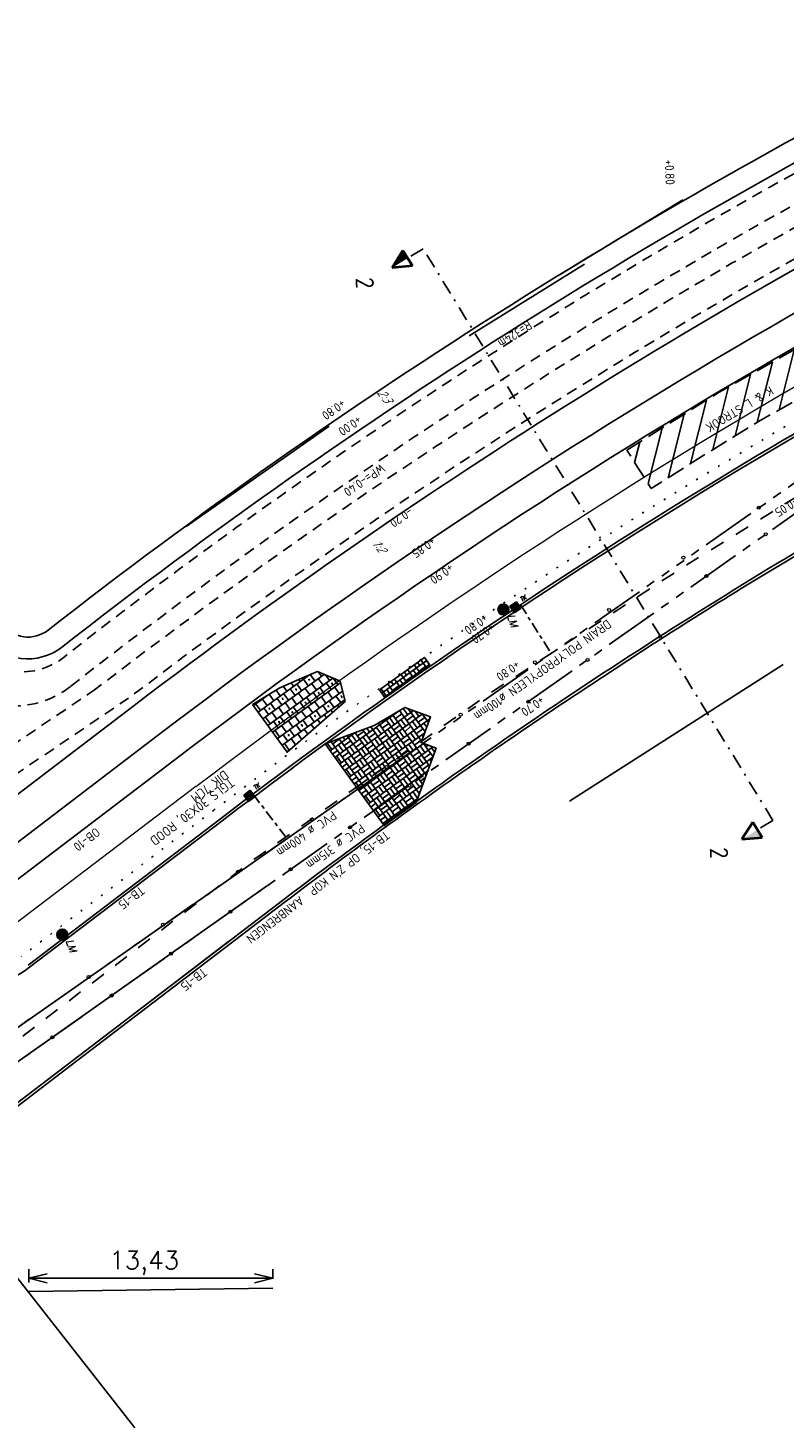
# Model space of a CAD drawing. Extents: x -410 to 7352, y -1401 to 655.
# Tile 10 of 185: x -310 to -268, y -334 to -257. Entities that reach past the tile are written whole.
import ezdxf
from ezdxf.enums import TextEntityAlignment as Align

# ---------------------------------------------------------------- set-up
doc = ezdxf.new("R2010")
doc.units = 0
doc.header["$MEASUREMENT"] = 0
for name, pattern in [('DGN Style 1', [0.6, 0, -0.6]), ('DGN Style 2', [1, 0.6, -0.4]), ('DGN Style 3', [1.4, 1, -0.4]), ('DGN Style 4', [1.6, 0.8, -0.4, 0, -0.4]), ('DRAIN streng', [1.6, 0.8, -0.8]), ('DWA streng', [5.5, 3, -0.5, 0.5, -0.5, 0.5, -0.5]), ('VRWA kolkafvoer', [1.2, 0.6, -0.2, 0.2, -0.2]), ('VRWA streng', [7.5, 3, -0.5, 0.5, -0.5, 0.5, -0.5, 0.5, -0.5, 0.5, -0.5])]:
    doc.linetypes.add(name, pattern=pattern)
for name, color, linetype in [('ALG werkgrens', 7, 'Continuous'), ('DWARS doorsnede tekst A A', 7, 'Continuous'), ('DWARS doorsnedelijn', 7, 'DGN Style 4'), ('GBKN VERH open verharding', 253, 'Continuous'), ('GRONDWERK aanbr insteek talud', 7, 'Continuous'), ('GRONDWERK aanbr tekst overig', 7, 'Continuous'), ('NUTS aanbr MEUBILAIR', 1, 'Continuous'), ('NUTS aanbr tekst', 7, 'Continuous'), ('NUTS aanbr trace', 7, 'DGN Style 3'), ('RIO aanbr ALG inlaat', 7, 'Continuous'), ('RIO aanbr ALG kolken en draingoten', 7, 'Continuous'), ('RIO aanbr DRAIN streng', 5, 'DRAIN streng'), ('RIO aanbr DWA BOB en stroomrichting', 30, 'Continuous'), ('RIO aanbr DWA streng', 30, 'DWA streng'), ('RIO aanbr DWA strenggegevens', 30, 'Continuous'), ('RIO aanbr VRWA BOB en stroomrichting', 4, 'Continuous'), ('RIO aanbr VRWA kolkafvoer', 4, 'VRWA kolkafvoer'), ('RIO aanbr VRWA streng', 4, 'VRWA streng'), ('RIO aanbr VRWA strenggegevens', 4, 'Continuous'), ('VERH aanbr arcering', 252, 'Continuous'), ('VERH aanbr materiaalscheiding', 3, 'DGN Style 1'), ('VERH aanbr tekst hoogtemaat', 5, 'Continuous'), ('VERH aanbr tekst kantopsluiting', 5, 'Continuous'), ('VERH aanbr tekst overig', 7, 'Continuous'), ('VERH aanbr trottoirband', 2, 'Continuous'), ('WATERG aanbr beschoeiing', 2, 'Continuous'), ('WATERG aanbr onderwater stippellijn', 9, 'DGN Style 2'), ('WATERG aanbr talud arcering', 7, 'TAL'), ('WATERG aanbr tekst', 7, 'Continuous')]:
    doc.layers.add(name, color=color, linetype=linetype)
doc.layers.add('ALG_viewport', color=7, linetype='Continuous', plot=False)
doc.layers.add('VERH aanbr arcering lijnen', color=3, linetype='Continuous', plot=False)
doc.styles.add('dwars tekst letters A A bij doorsnedelijn 5 mm', font='isocp.shx', dxfattribs={"height": 0.005})
doc.styles.add('nuts tekst K+L trace bij arcering', font='isocp.shx', dxfattribs={"height": 0.0025})
doc.styles.add('rio BOB 2 mm', font='isocp.shx', dxfattribs={"height": 0.0025})
doc.styles.add('rio tekst strenggegevens 2 mm', font='isocp.shx', dxfattribs={"height": 0.0025})
doc.styles.get("Standard").update_dxf_attribs({"font": 'isocp.shx', "bigfont": 'BIGFONT.SHX'})
doc.styles.add('Style-ENGINEERING', font='txt.shx')
doc.styles.add('Style-ENGINEERING I 0.20944', font='txt.shx', dxfattribs={"oblique": 12})
doc.styles.add('verh best hoogtemaat 2 mm (SCHUIN)', font='isocp.shx', dxfattribs={"oblique": 30, "height": 0.0025})
doc.styles.add('verh hoogtemaat 2 mm', font='isocp.shx', dxfattribs={"height": 0.0025})
doc.styles.add('verh kantopsluiting 2 mm', font='isocp.shx', dxfattribs={"height": 0.0025})
doc.styles.add('verh tekst overig 2 mm', font='isocp.shx', dxfattribs={"height": 0.0025})
doc.styles.add('verh tekst overig 3 mm', font='isocp.shx', dxfattribs={"height": 0.0035})
doc.linetypes.add('513', pattern='A,-0.5,[1,dgnlstyle-infvm_s.shx,S=0.008,R=0,X=0,Y=0],-3.5', length=4)
doc.linetypes.add('TAL', pattern='A,-0.5,[68,dgnlstyle-ior_v8_factor1.shx,S=0.016,R=0,X=0,Y=0],-0.5', length=1)
doc.dimstyles.get("Standard").update_dxf_attribs({"dimtxt": 0.18, "dimasz": 0.18, "dimexe": 0.18, "dimexo": 0.0625, "dimgap": 0.09, "dimtad": 0, "dimtih": 1, "dimtoh": 1, "dimdec": 4, "dimzin": 0, "dimdsep": 46, "dimtxsty": 'Standard', "dimcen": 0.09, "dimadec": 0, "dimazin": 0, "dimtfac": 1, "dimtdec": 4, "dimtofl": 0, "dimtmove": 0, "dimatfit": 3, "dimfxl": 1, "dimtolj": 1, "dimtzin": 0, "dimarcsym": 0})

# ---------------------------------------------------------------- blocks, each defined once
blk = doc.blocks.new('DRSNlinks')
at = {"linetype": 'Continuous', "lineweight": 40}
for p, q in [((0.003, 1.999), (-0.498, 1)), ((0.5, 0.998), (0.003, 1.999)), ((0.5, 0.998), (-0.498, 1))]:
    blk.add_line(p, q, dxfattribs=at)
blk.add_solid([(0.001, 0.999), (0.003, 1.999), (-0.498, 1)], dxfattribs=at)
at = {"layer": 'DWARS doorsnedelijn'}
blk.add_line((0, 0), (0.001, 0.999), dxfattribs=at)
blk = doc.blocks.new('DRSNrechts')
at = {"linetype": 'Continuous', "lineweight": 40}
for p, q in [((-0.5, 0.998), (-0.003, 1.999)), ((-0.003, 1.999), (0.498, 1)), ((-0.5, 0.998), (0.498, 1))]:
    blk.add_line(p, q, dxfattribs=at)
at = {"linetype": 'Continuous', "lineweight": 40, "extrusion": (0, 0, -1)}
blk.add_solid([(0.001, 0.999), (0.003, 1.999), (-0.498, 1)], dxfattribs=at)
at = {"layer": 'DWARS doorsnedelijn'}
blk.add_line((0, 0), (-0.001, 0.999), dxfattribs=at)
blk = doc.blocks.new('TROTTOIRKOLK')
at = {"layer": 'RIO aanbr ALG kolken en draingoten'}
for p, q in [((-0.22, 0.22), (0.219, 0.221)), ((-0.219, -0.22), (-0.22, 0.22)), ((0.219, 0.221), (0.219, -0.22)), ((0.219, -0.22), (-0.219, -0.22))]:
    blk.add_line(p, q, dxfattribs=at)
blk.add_solid([(-0.22, 0.22), (-0.219, -0.22), (0.219, 0.221), (0.219, -0.22)], dxfattribs=at)
at = {"layer": 'RIO aanbr ALG kolken en draingoten', "style": 'Style-ENGINEERING I 0.20944', "oblique": 12.00003, "width": 0.88}
blk.add_text('TK', height=0.25, rotation=359.95561, dxfattribs=at).set_placement((0.457, 0.056))
blk = doc.blocks.new('LICHTMAST AANBR')
at = {"layer": 'NUTS aanbr MEUBILAIR'}
blk.add_hatch(color=256, dxfattribs=at).paths.add_polyline_path([(-0.3, 0, 1), (0.3, 0, 1)])
blk.add_circle((0, 0), 0.3, dxfattribs=at)
at = {"layer": 'NUTS aanbr MEUBILAIR', "style": 'Style-ENGINEERING I 0.20944', "oblique": 12.00003}
blk.add_text('LM', height=0.4125, rotation=359.89627, dxfattribs=at).set_placement((0.388, 0.081))
blk = doc.blocks.new('INLAAT')
at = {"color": 0, "linetype": 'ByBlock', "lineweight": -2}
blk.add_circle((0, 0), 0.0838, dxfattribs=at)
blk = doc.blocks.new('*D178')
at = {"transparency": 16777216}
for p, q in [((73674.563, 444906.442), (73674.563, 444907.17)), ((73687.988, 444906.67), (73674.563, 444906.67)), ((73687.988, 444906.633), (73687.988, 444907.17))]:
    blk.add_line(p, q, dxfattribs=at)
at = {"transparency": 16777216, "flags": 128}
for points in [[(73675.563, 444906.42), (73674.563, 444906.67), (73675.563, 444906.92)], [(73686.988, 444906.92), (73687.988, 444906.67), (73686.988, 444906.42)]]:
    blk.add_lwpolyline(points, dxfattribs=at)
at = {"layer": 'Defpoints', "transparency": 16777216}
for p in [(73674.563, 444906.67), (73681.275, 444906.67), (73674.563, 444905.942), (73687.988, 444906.133)]:
    blk.add_point(p, dxfattribs=at)
at = {"linetype": 'Continuous', "transparency": 16777216, "style": 'Style-ENGINEERING'}
blk.add_text('13,43', height=1, dxfattribs=at).set_placement((73678.983, 444907.67), align=Align.MIDDLE_LEFT)
blk = doc.blocks.new('TerminatorOpen_0.5')
at = {"color": 0, "linetype": 'ByBlock', "lineweight": -2}
for q in [(-1, 0.25), (-1, 0), (-1, -0.25)]:
    blk.add_line((0, 0), q, dxfattribs=at)
blk = doc.blocks.new('A$C1E1F0ED6')
at = {"layer": 'NUTS aanbr trace'}
h = blk.add_hatch(dxfattribs=at)
h.set_pattern_fill('_USER', color=256, style=0)
h.set_pattern_definition([(75.852, (16.127, -31.4317), (-0.96967, 0.24443), [])])
h.paths.add_polyline_path([(12.592, -34.378), (16.603, -32.151), (15.321, -30.005), (10.334, -32.828), (5.253, -36.019), (6.589, -38.133), (9.67, -36.181)])
at = {"layer": 'VERH aanbr arcering'}
h = blk.add_hatch(dxfattribs=at)
h.set_pattern_fill('BLOKVR', color=256, style=0)
h.set_pattern_definition([(35.93, (-7.9374, -49.1951), (3.7706, -0.602), [2.697, -0.003]), (305.93, (-7.9374, -49.1951), (0.602, 3.7706), []), (35.93, (-7.6734, -49.5595), (3.7706, -0.602), [2.697, -0.003]), (35.93, (-7.4093, -49.924), (3.7706, -0.602), [2.697, -0.003]), (35.93, (-7.1453, -50.2883), (3.7706, -0.602), [2.688, -0.012]), (35.93, (-6.8812, -50.6527), (3.7706, -0.602), [2.697, -0.003]), (35.93, (-6.6172, -51.017), (3.7706, -0.602), [2.696, -0.004]), (305.93, (-7.573, -48.931), (0.602, 3.7706), [2.692, -0.008]), (305.93, (-7.2087, -48.667), (0.602, 3.7706), []), (305.93, (-6.8443, -48.403), (0.602, 3.7706), []), (305.93, (-6.48, -48.139), (0.602, 3.7706), []), (305.93, (-6.1155, -47.875), (0.602, 3.7706), []), (305.93, (-7.7552, -49.063), (0.602, 3.7706), [0.45, -2.25]), (35.93, (-7.4416, -49.1125), (3.7706, -0.602), [0.451, -2.249]), (305.93, (-7.2271, -49.792), (0.602, 3.7706), [0.45, -2.25]), (305.93, (-6.6999, -50.5213), (0.602, 3.7706), [0.45, -2.25]), (305.93, (-7.0265, -48.535), (0.602, 3.7706), [0.45, -2.25]), (305.93, (-6.4984, -49.2638), (0.602, 3.7706), [0.45, -2.25]), (305.93, (-5.9703, -49.9926), (0.602, 3.7706), [0.45, -2.25]), (305.93, (-6.2977, -48.007), (0.602, 3.7706), [0.45, -2.25]), (305.93, (-5.7696, -48.7357), (0.602, 3.7706), [0.45, -2.25]), (305.93, (-5.2415, -49.4645), (0.602, 3.7706), [0.45, -2.25]), (41.123, (-6.91351, -49.84125), (2.186324, 1.584294), [0.45, -29.37247]), (35.93, (-6.3854, -50.57), (3.7706, -0.602), [0.45, -2.25]), (35.93, (-6.7128, -48.5844), (3.7706, -0.602), [0.449, -2.251]), (35.93, (-6.1847, -49.3132), (3.7706, -0.602), [0.45, -2.25]), (35.93, (-5.6566, -50.042), (3.7706, -0.602), [0.45, -2.25]), (35.93, (-5.9847, -48.0555), (3.7706, -0.602), [0.45, -2.25]), (35.93, (-5.456, -48.785), (3.7706, -0.602), [0.45, -2.25]), (35.93, (-4.928, -49.5138), (3.7706, -0.602), [0.45, -2.25]), (305.93, (-7.1274, -49.1626), (0.602, 3.7706), [0.451, -2.249]), (35.93, (-7.542, -49.741), (3.7706, -0.602), [0.45, -2.25]), (35.93, (-7.0139, -50.4697), (3.7706, -0.602), [0.45, -2.25]), (35.93, (-6.4858, -51.1985), (3.7706, -0.602), [0.45, -2.25]), (35.93, (-6.8132, -49.2128), (3.7706, -0.602), [0.45, -2.25]), (35.93, (-6.2843, -49.941), (3.7706, -0.602), [0.449, -2.251]), (35.93, (-5.7576, -50.6696), (3.7706, -0.602), [0.45, -2.25]), (35.93, (-6.0844, -48.6847), (3.7706, -0.602), [0.45, -2.25]), (35.93, (-5.5563, -49.4135), (3.7706, -0.602), [0.451, -2.249]), (35.93, (-5.0282, -50.1423), (3.7706, -0.602), [0.45, -2.25]), (305.93, (-6.5987, -49.8922), (0.602, 3.7706), [0.449, -2.251]), (305.93, (-6.0706, -50.621), (0.602, 3.7706), [0.45, -2.25]), (305.93, (-6.398, -48.6354), (0.602, 3.7706), [0.45, -2.25]), (305.93, (-5.87, -49.364), (0.602, 3.7706), [0.45, -2.25]), (305.93, (-5.3418, -50.093), (0.602, 3.7706), [0.45, -2.25]), (305.93, (-5.6693, -48.1073), (0.602, 3.7706), [0.45, -2.25]), (305.93, (-5.1412, -48.836), (0.602, 3.7706), [0.45, -2.25]), (305.93, (-4.613, -49.5648), (0.602, 3.7706), [0.45, -2.25])])
h.paths.add_polyline_path([(-8.369, -49.214), (-8.084, -49.608), (-5.607, -47.82), (-5.892, -47.426)])
h = blk.add_hatch(dxfattribs=at)
h.set_pattern_fill('BETONTEGELS 60 DIK', color=256, style=0)
h.set_pattern_definition([(35.93, (-16.728, -52.7912), (3.7706, -0.602), []), (35.93, (-16.464, -53.1556), (3.7706, -0.602), []), (35.93, (-16.1999, -53.52), (3.7706, -0.602), []), (35.93, (-15.9358, -53.8844), (3.7706, -0.602), []), (35.93, (-15.6718, -54.2488), (3.7706, -0.602), [2.699, -0.001]), (35.93, (-15.4077, -54.6132), (3.7706, -0.602), []), (305.93, (-16.728, -52.7912), (0.602, 3.7706), [0.45, -2.25]), (305.93, (-16.2817, -53.0236), (0.602, 3.7706), [0.45, -2.25]), (305.93, (-15.7536, -53.7524), (0.602, 3.7706), [0.45, -2.25]), (305.93, (-15.2255, -54.4811), (0.602, 3.7706), [0.45, -2.25]), (305.93, (-15.918, -52.7587), (0.602, 3.7706), [0.451, -2.249]), (305.93, (-15.3892, -53.4883), (0.602, 3.7706), [0.449, -2.251]), (305.93, (-14.8611, -54.217), (0.602, 3.7706), [0.45, -2.25]), (305.93, (-15.553, -52.4955), (0.602, 3.7706), [0.45, -2.25]), (305.93, (-15.0248, -53.2243), (0.602, 3.7706), [0.45, -2.25]), (305.93, (-14.4967, -53.953), (0.602, 3.7706), [0.45, -2.25]), (305.93, (-15.1886, -52.2314), (0.602, 3.7706), [0.45, -2.25]), (305.93, (-14.6605, -52.9602), (0.602, 3.7706), [0.45, -2.25]), (305.93, (-14.1324, -53.689), (0.602, 3.7706), [0.45, -2.25]), (305.93, (-14.8242, -51.9674), (0.602, 3.7706), [0.45, -2.25]), (305.93, (-14.296, -52.6962), (0.602, 3.7706), [0.45, -2.25]), (305.93, (-13.768, -53.425), (0.602, 3.7706), [0.45, -2.25]), (305.93, (-14.4598, -51.7033), (0.602, 3.7706), [0.45, -2.25]), (305.93, (-13.9317, -52.432), (0.602, 3.7706), [0.45, -2.25]), (305.93, (-13.4036, -53.161), (0.602, 3.7706), [0.45, -2.25]), (305.93, (-16.1999, -53.52), (0.602, 3.7706), [0.45, -2.25]), (305.93, (-15.6718, -54.2488), (0.602, 3.7706), [0.45, -2.25]), (305.93, (-16.3636, -52.5272), (0.602, 3.7706), [0.45, -2.25]), (305.93, (-15.8355, -53.256), (0.602, 3.7706), [0.45, -2.25]), (305.93, (-15.3082, -53.9853), (0.602, 3.7706), [0.45, -2.25]), (305.93, (-15.9992, -52.263), (0.602, 3.7706), [0.45, -2.25]), (305.93, (-15.471, -52.992), (0.602, 3.7706), [0.45, -2.25]), (305.93, (-14.943, -53.7207), (0.602, 3.7706), [0.45, -2.25]), (305.93, (-15.6348, -51.999), (0.602, 3.7706), [0.45, -2.25]), (305.93, (-15.1067, -52.7279), (0.602, 3.7706), [0.45, -2.25]), (305.93, (-14.5786, -53.4566), (0.602, 3.7706), [0.45, -2.25]), (305.93, (-15.2704, -51.735), (0.602, 3.7706), [0.449, -2.251]), (305.93, (-14.7415, -52.4632), (0.602, 3.7706), [0.45, -2.25]), (305.93, (-14.2148, -53.1918), (0.602, 3.7706), [0.451, -2.249]), (305.93, (-14.906, -51.471), (0.602, 3.7706), [0.45, -2.25]), (305.93, (-14.378, -52.1998), (0.602, 3.7706), [0.45, -2.25]), (305.93, (-13.8498, -52.9285), (0.602, 3.7706), [0.45, -2.25]), (92.238, (-15.9419, -53.1091), (-0.982264, 5.95694), [0.07212, -9.66287]), (203.3997, (-15.94473, -53.037), (12.515914, 5.735146), [0.07152, -24.82125]), (315.391, (-16.01037, -53.0654), (10.107794, -9.347326), [0.07224, -16.3512]), (21.892, (-15.95894, -53.11614), (8.143266, 2.56656), [0.01843, -11.11395]), (92.238, (-15.4138, -53.83785), (-0.982264, 5.95694), [0.07212, -9.66287]), (203.3997, (-15.41663, -53.76578), (12.515914, 5.735146), [0.07152, -24.82125]), (315.391, (-15.48227, -53.7942), (10.107794, -9.347326), [0.07224, -16.3512]), (21.892, (-15.43084, -53.8449), (8.143266, 2.56656), [0.01843, -11.11395]), (92.238, (-14.8857, -54.5666), (-0.982264, 5.95694), [0.07212, -9.66287]), (203.3997, (-14.88854, -54.49455), (12.515914, 5.735146), [0.07152, -24.82125]), (315.391, (-14.95417, -54.52296), (10.107794, -9.347326), [0.07224, -16.3512]), (21.892, (-14.90274, -54.5737), (8.143266, 2.56656), [0.01843, -11.11395]), (92.238, (-15.21314, -52.581), (-0.98226, 5.95694), [0.07212, -9.66287]), (203.3997, (-15.21596, -52.5089), (12.515914, 5.735146), [0.07152, -24.82125]), (315.391, (-15.2816, -52.5373), (10.107794, -9.347326), [0.07224, -16.3512]), (21.892, (-15.23016, -52.58804), (8.143266, 2.56656), [0.01843, -11.11395]), (92.238, (-14.68504, -53.30975), (-0.98226, 5.95694), [0.07212, -9.66287]), (203.3997, (-14.68786, -53.23768), (12.515914, 5.735146), [0.07152, -24.82125]), (315.391, (-14.7535, -53.2661), (10.107794, -9.347326), [0.07224, -16.3512]), (21.892, (-14.70207, -53.3168), (8.143266, 2.56656), [0.01843, -11.11395]), (92.238, (-14.15694, -54.0385), (-0.982264, 5.95694), [0.07212, -9.66287]), (203.3997, (-14.15976, -53.96645), (12.515914, 5.735146), [0.07152, -24.82125]), (315.391, (-14.2254, -53.99486), (10.107794, -9.347326), [0.07224, -16.3512]), (21.892, (-14.174, -54.0456), (8.143266, 2.56656), [0.01843, -11.11395]), (92.238, (-14.4844, -52.0529), (-0.98226, 5.95694), [0.0721, -9.66287]), (203.4, (-14.48718, -51.9808), (12.515914, 5.735146), [0.07152, -24.82125]), (315.391, (-14.5528, -52.0092), (10.107794, -9.347326), [0.07224, -16.3512]), (21.892, (-14.5014, -52.05995), (8.143266, 2.56656), [0.01843, -11.11395]), (92.238, (-13.9563, -52.78165), (-0.98226, 5.95694), [0.0721, -9.66287]), (203.4, (-13.95908, -52.70958), (12.515914, 5.735146), [0.07152, -24.82125]), (315.391, (-14.02472, -52.738), (10.107794, -9.347326), [0.07224, -16.3512]), (21.892, (-13.9733, -52.7887), (8.143266, 2.56656), [0.01843, -11.11395]), (92.238, (-13.4282, -53.5104), (-0.98226, 5.95694), [0.07212, -9.66287]), (203.3997, (-13.431, -53.43836), (12.515914, 5.735146), [0.07152, -24.82125]), (315.391, (-13.49663, -53.46676), (10.107794, -9.347326), [0.07224, -16.3512]), (21.892, (-13.4452, -53.5175), (8.143266, 2.56656), [0.01843, -11.11395])])
h.paths.add_polyline_path([(-10.25, -49.844), (-10.529, -48.734), (-11.77, -48.205), (-12.462, -48.491), (-13.854, -49.091), (-15.35, -50.008), (-13.447, -52.645)])
h = blk.add_hatch(dxfattribs=at)
h.set_pattern_fill('BLOKVR', color=256, style=0)
h.set_pattern_definition([(35.93, (-12.0564, -53.2858), (3.7706, -0.602), [2.697, -0.003]), (305.93, (-12.0564, -53.2858), (0.602, 3.7706), []), (35.93, (-11.7923, -53.6502), (3.7706, -0.602), [2.697, -0.003]), (35.93, (-11.5283, -54.0145), (3.7706, -0.602), [2.697, -0.003]), (35.93, (-11.2642, -54.379), (3.7706, -0.602), [2.688, -0.012]), (35.93, (-11.0002, -54.7433), (3.7706, -0.602), [2.697, -0.003]), (35.93, (-10.7361, -55.1077), (3.7706, -0.602), [2.696, -0.004]), (305.93, (-11.692, -53.0217), (0.602, 3.7706), [2.692, -0.008]), (305.93, (-11.3276, -52.7577), (0.602, 3.7706), []), (305.93, (-10.9632, -52.4936), (0.602, 3.7706), []), (305.93, (-10.5988, -52.2296), (0.602, 3.7706), []), (305.93, (-10.2345, -51.9655), (0.602, 3.7706), []), (305.93, (-11.8742, -53.1537), (0.602, 3.7706), [0.45, -2.25]), (35.93, (-11.5606, -53.203), (3.7706, -0.602), [0.451, -2.249]), (305.93, (-11.346, -53.8825), (0.602, 3.7706), [0.45, -2.25]), (305.93, (-10.8188, -54.612), (0.602, 3.7706), [0.45, -2.25]), (305.93, (-11.1454, -52.6256), (0.602, 3.7706), [0.45, -2.25]), (305.93, (-10.6173, -53.3544), (0.602, 3.7706), [0.45, -2.25]), (305.93, (-10.0892, -54.0832), (0.602, 3.7706), [0.45, -2.25]), (305.93, (-10.4166, -52.0975), (0.602, 3.7706), [0.45, -2.25]), (305.93, (-9.8886, -52.8263), (0.602, 3.7706), [0.45, -2.25]), (305.93, (-9.3605, -53.555), (0.602, 3.7706), [0.45, -2.25]), (41.123, (-11.03247, -53.93188), (2.186324, 1.584294), [0.45, -29.37247]), (35.93, (-10.5044, -54.6607), (3.7706, -0.602), [0.45, -2.25]), (35.93, (-10.8318, -52.675), (3.7706, -0.602), [0.449, -2.251]), (35.93, (-10.3037, -53.4038), (3.7706, -0.602), [0.45, -2.25]), (35.93, (-9.7756, -54.1326), (3.7706, -0.602), [0.45, -2.25]), (35.93, (-10.1036, -52.146), (3.7706, -0.602), [0.45, -2.25]), (35.93, (-9.575, -52.8757), (3.7706, -0.602), [0.45, -2.25]), (35.93, (-9.0468, -53.6045), (3.7706, -0.602), [0.45, -2.25]), (305.93, (-11.2463, -53.2533), (0.602, 3.7706), [0.451, -2.249]), (35.93, (-11.661, -53.8315), (3.7706, -0.602), [0.45, -2.25]), (35.93, (-11.1328, -54.5603), (3.7706, -0.602), [0.45, -2.25]), (35.93, (-10.6047, -55.289), (3.7706, -0.602), [0.45, -2.25]), (35.93, (-10.932, -53.3034), (3.7706, -0.602), [0.45, -2.25]), (35.93, (-10.4032, -54.0316), (3.7706, -0.602), [0.449, -2.251]), (35.93, (-9.8765, -54.7602), (3.7706, -0.602), [0.45, -2.25]), (35.93, (-10.2034, -52.7753), (3.7706, -0.602), [0.45, -2.25]), (35.93, (-9.6753, -53.504), (3.7706, -0.602), [0.451, -2.249]), (35.93, (-9.1472, -54.233), (3.7706, -0.602), [0.45, -2.25]), (305.93, (-10.7177, -53.9829), (0.602, 3.7706), [0.449, -2.251]), (305.93, (-10.1896, -54.7116), (0.602, 3.7706), [0.45, -2.25]), (305.93, (-10.517, -52.726), (0.602, 3.7706), [0.45, -2.25]), (305.93, (-9.989, -53.4548), (0.602, 3.7706), [0.45, -2.25]), (305.93, (-9.4608, -54.1835), (0.602, 3.7706), [0.45, -2.25]), (305.93, (-9.7882, -52.198), (0.602, 3.7706), [0.45, -2.25]), (305.93, (-9.26, -52.9267), (0.602, 3.7706), [0.45, -2.25]), (305.93, (-8.732, -53.6554), (0.602, 3.7706), [0.45, -2.25])])
h.paths.add_polyline_path([(-8.104, -56.679), (-6.342, -55.407), (-5.243, -52.42), (-6.075, -52.114), (-5.554, -50.698), (-6.97, -50.177), (-8.648, -51.177), (-11.347, -52.186)])
for p, q in [((-43.865, -61.804), (-21.827, -89.833)), ((-14.234, -82.131), (-27.659, -82.321))]:
    blk.add_line(p, q)
at = {"layer": 'ALG werkgrens', "ltscale": 0.2}
blk.add_line((2.089, -55.338), (13.846, -47.814), dxfattribs=at)
at = {"layer": 'DWARS doorsnedelijn'}
blk.add_line((13.292, -56.395), (-5.96, -24.932), dxfattribs=at)
at = {"layer": 'GBKN VERH open verharding'}
blk.add_line((-3.426, -29.729), (2.919, -25.775), dxfattribs=at)
at = {"layer": 'GRONDWERK aanbr insteek talud'}
blk.add_line((-28.985, -58.139), (-20.598, -51.738), dxfattribs=at)
for centre, radius, start, end in [((161.846, -287.038), 306.019, 116.33721, 128.00987), ((171.922, -303.975), 317.31, 113.95071, 127.35275)]:
    blk.add_arc(centre, radius, start, end, dxfattribs=at)
at = {"layer": 'GRONDWERK aanbr insteek talud', "extrusion": (0, 0, -1)}
blk.add_arc((27.708, -44.506), 1.8, 231.99321, 322.9999, dxfattribs=at)
at = {"layer": 'NUTS aanbr trace', "flags": 128}
blk.add_lwpolyline([(5.253, -36.019), (10.334, -32.828), (15.321, -30.005), (16.603, -32.151), (12.592, -34.378), (9.67, -36.181), (6.589, -38.133)], close=True, dxfattribs=at)
at = {"layer": 'RIO aanbr DRAIN streng', "flags": 128}
blk.add_lwpolyline([(-33.297, -71.698), (-33.227, -71.715, 0.190219), (-32.864, -71.661), (-31.147, -70.67, 0.032378), (-31.093, -70.634), (-15.362, -58.611, -0.009618), (-15.347, -58.599), (-2.581, -49.598, -0.008898), (-2.566, -49.588), (8.684, -42.24, -0.006125), (8.694, -42.234), (16.254, -37.557, 0.17359), (16.464, -37.293), (16.672, -36.686)], format="xyb", dxfattribs=at)
at = {"layer": 'RIO aanbr DWA BOB en stroomrichting', "linetype": 'Continuous'}
blk.add_line((-14.527, -59.985), (-29.639, -70.641), dxfattribs=at)
at = {"layer": 'RIO aanbr DWA streng'}
blk.add_line((15.724, -38.652), (-31.189, -71.735), dxfattribs=at)
at = {"layer": 'RIO aanbr VRWA BOB en stroomrichting', "linetype": 'Continuous'}
blk.add_line((-7.879, -53.493), (-32.136, -70.494), dxfattribs=at)
at = {"layer": 'RIO aanbr VRWA kolkafvoer'}
for p, q in [((-0.599, -44.526), (1.092, -47.205)), ((-15.323, -54.943), (-13.449, -57.397))]:
    blk.add_line(p, q, dxfattribs=at)
at = {"layer": 'RIO aanbr VRWA streng'}
blk.add_line((-33.366, -71.357), (16.378, -36.492), dxfattribs=at)
at = {"layer": 'VERH aanbr arcering lijnen', "flags": 128}
for points in [[(-8.369, -49.214), (-5.892, -47.426), (-5.607, -47.82), (-8.084, -49.608)], [(-15.35, -50.008), (-13.447, -52.645), (-10.25, -49.844), (-10.529, -48.734), (-11.77, -48.205), (-12.462, -48.491), (-13.854, -49.091)], [(-11.347, -52.186), (-8.104, -56.679), (-6.342, -55.407), (-5.243, -52.42), (-6.075, -52.114), (-5.554, -50.698), (-6.97, -50.177), (-8.648, -51.177)]]:
    blk.add_lwpolyline(points, close=True, dxfattribs=at)
at = {"layer": 'VERH aanbr materiaalscheiding'}
blk.add_line((-17.481, -55.825), (-28.087, -63.894), dxfattribs=at)
at = {"layer": 'VERH aanbr materiaalscheiding', "extrusion": (0, 0, -1)}
blk.add_arc((-171.919, -303.981), 312.176, 52.64749, 66.2068, dxfattribs=at)
at = {"layer": 'VERH aanbr trottoirband'}
for p, q in [((11.875, -43.434), (16.983, -40.364)), ((1.772, -49.916), (6.757, -46.648)), ((-19.604, -53.042), (-29.196, -60.34)), ((-17.118, -56.302), (-27.706, -64.359)), ((-17.027, -56.422), (-27.616, -64.478)), ((-33.003, -75.535), (-13.692, -60.795)), ((-16.575, -63.184), (-13.601, -60.915)), ((-21.05, -66.41), (-16.666, -63.065)), ((-25.331, -69.867), (-16.575, -63.184)), ((-33.032, -75.745), (-25.331, -69.867))]:
    blk.add_line(p, q, dxfattribs=at)
at = {"layer": 'VERH aanbr trottoirband', "color": 2, "linetype": '513', "lineweight": 0}
blk.add_line((-18.465, -54.532), (-28.811, -62.403), dxfattribs=at)
at = {"layer": 'VERH aanbr trottoirband'}
blk.add_arc((171.922, -303.975), 315.68, 113.79352, 127.35275, dxfattribs=at)
at = {"layer": 'VERH aanbr trottoirband', "color": 2, "linetype": '513', "lineweight": 0, "extrusion": (0, 0, -1)}
blk.add_arc((-171.919, -303.981), 313.801, 52.64749, 66.24473, dxfattribs=at)
at = {"layer": 'VERH aanbr trottoirband', "extrusion": (0, 0, -1)}
for centre, radius, start, end in [((-171.919, -303.981), 311.426, 52.64749, 66.17781), ((-171.919, -303.981), 311.576, 52.64749, 62.19481), ((-171.919, -303.981), 305.926, 56.18767, 59.55792), ((-171.919, -303.981), 305.776, 57.30849, 58.43743), ((-171.919, -303.981), 305.926, 55.05929, 56.18767), ((-171.919, -303.981), 305.776, 55.05929, 56.18767), ((-171.919, -303.981), 305.926, 52.64698, 55.05929), ((-171.919, -303.981), 305.776, 52.64698, 55.05929), ((31.249, -59.703), 6, 232.73419, 322.64768)]:
    blk.add_arc(centre, radius, start, end, dxfattribs=at)
at = {"layer": 'WATERG aanbr beschoeiing'}
blk.add_line((-28.67, -55.257), (-21.872, -50.069), dxfattribs=at)
for centre, radius, start, end in [((161.846, -287.038), 304.819, 116.3371, 128.00987), ((171.919, -303.981), 319.416, 116.60777, 127.35169)]:
    blk.add_arc(centre, radius, start, end, dxfattribs=at)
at = {"layer": 'WATERG aanbr beschoeiing', "extrusion": (0, 0, -1)}
blk.add_arc((27.709, -44.506), 3, 231.99013, 322.9999, dxfattribs=at)
at = {"layer": 'WATERG aanbr onderwater stippellijn'}
for p, q in [((-28.617, -52.298), (-24.041, -49.211)), ((-29.276, -54.462), (-22.176, -49.671))]:
    blk.add_line(p, q, dxfattribs=at)
for centre, radius, start, end in [((161.846, -287.038), 304.319, 116.33706, 128.00987), ((161.846, -287.038), 302.819, 116.33693, 128.18692), ((171.919, -303.981), 321.416, 116.60625, 127.5662), ((171.919, -303.981), 319.916, 116.60739, 127.35169)]:
    blk.add_arc(centre, radius, start, end, dxfattribs=at)
at = {"layer": 'WATERG aanbr onderwater stippellijn', "extrusion": (0, 0, -1)}
for centre, radius, start, end in [((28.057, -44.46), 3.759, 228.23552, 319.2453), ((28.457, -45.093), 5, 231.81308, 322.9999)]:
    blk.add_arc(centre, radius, start, end, dxfattribs=at)
at = {"layer": 'WATERG aanbr talud arcering', "ltscale": 0.609571}
blk.add_line((1.577, -26.349), (8.325, -22.241), dxfattribs=at)
at = {"layer": 'WATERG aanbr talud arcering', "ltscale": 0.599602}
blk.add_line((-18.998, -40.222), (-11.14, -34.691), dxfattribs=at)
at = {"layer": 'DWARS doorsnedelijn', "color": 7, "rotation": 121.4623994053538}
for name, p in [('DRSNrechts', (-5.96, -24.932)), ('DRSNlinks', (13.292, -56.395))]:
    blk.add_blockref(name, p, dxfattribs=at)
at = {"layer": 'NUTS aanbr MEUBILAIR', "rotation": 288.3846655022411}
for p in [(-1.542, -44.787), (-25.822, -62.678)]:
    blk.add_blockref('LICHTMAST AANBR', p, dxfattribs=at)
at = {"layer": 'RIO aanbr ALG inlaat', "lineweight": 13}
for p in [(12.513, -39.187), (12.897, -40.644), (8.362, -41.933), (9.628, -42.949), (4.276, -44.814), (7.083, -46.286), (0.19, -47.696), (3.091, -47.56), (-0.178, -49.865), (-3.897, -50.577), (-3.447, -52.17), (-7.983, -53.459), (-6.716, -54.475), (-12.069, -56.341), (-9.985, -56.781), (-16.155, -59.222), (-13.254, -59.086), (-16.563, -61.42), (-20.281, -62.133), (-19.832, -63.725), (-24.367, -65.014), (-23.101, -66.031), (-26.37, -68.336)]:
    blk.add_blockref('INLAAT', p, dxfattribs=at)
at = {"layer": 'RIO aanbr ALG kolken en draingoten'}
for p, rotation in [((-0.882, -44.672), 33.32098110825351), ((-15.526, -55.046), 37.03408443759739)]:
    blk.add_blockref('TROTTOIRKOLK', p, dxfattribs=dict(at, rotation=rotation))
at = {"layer": 'DWARS doorsnede tekst A A', "style": 'dwars tekst letters A A bij doorsnedelijn 5 mm'}
for p in [(-9.685, -26.537), (9.811, -57.909)]:
    blk.add_text('2', height=1, rotation=272.91778, dxfattribs=at).set_placement(p)
at = {"layer": 'GRONDWERK aanbr tekst overig', "style": 'verh best hoogtemaat 2 mm (SCHUIN)', "oblique": 30.00001}
for s, p in [('2:3', (-8.535, -32.855)), ('1:2', (-8.799, -41.147))]:
    blk.add_text(s, height=0.5, rotation=307.31556, dxfattribs=at).set_placement(p)
at = {"layer": 'NUTS aanbr tekst', "linetype": 'Continuous', "style": 'nuts tekst K+L trace bij arcering'}
blk.add_text('K & L STROOK', height=0.5, rotation=211.04913, dxfattribs=at).set_placement((13.12, -32.47))
at = {"layer": 'RIO aanbr DRAIN streng', "linetype": 'Continuous', "style": 'rio tekst strenggegevens 2 mm'}
blk.add_text('DRAIN POLYPROPYLEEN ø100mm', height=0.5, rotation=215.18796, dxfattribs=at).set_placement((4.171, -45.314))
at = {"layer": 'RIO aanbr DRAIN streng', "insert": (14.505, -38.572), "char_height": 0.5, "attachment_point": 7, "rotation": 211.74483, "line_spacing_factor": 0.84, "style": 'rio BOB 2 mm'}
blk.add_mtext('\\W1.000000x;-0.05', dxfattribs=at)
at = {"layer": 'RIO aanbr DWA strenggegevens', "linetype": 'Continuous', "style": 'rio tekst strenggegevens 2 mm'}
blk.add_text('PVC ø 315mm', height=0.5, rotation=215.19118, dxfattribs=at).set_placement((-9.395, -56.561))
at = {"layer": 'RIO aanbr VRWA strenggegevens', "linetype": 'Continuous', "style": 'rio tekst strenggegevens 2 mm'}
blk.add_text('PVC ø 400mm', height=0.5, rotation=215.02618, dxfattribs=at).set_placement((-10.949, -55.84))
at = {"layer": 'VERH aanbr tekst hoogtemaat', "char_height": 0.5, "attachment_point": 7, "line_spacing_factor": 0.722892, "style": 'verh hoogtemaat 2 mm'}
for s, insert, rotation in [('+0.80', (7.323, -20.037), 272.91778), ('+0.80', (-10.441, -33.191), 214.48183), ('+0.00', (-9.556, -34.086), 214.48183), ('WP=-0.40', (-8.269, -36.735), 214.48183), ('-0.20', (-6.736, -39.127), 214.48183), ('+0.85', (-5.487, -40.776), 214.48183), ('+0.90', (-4.501, -42.235), 214.48183), ('+0.80', (-2.599, -45.004), 214.48183), ('+0.70', (-2.244, -45.521), 214.48183), ('+0.80', (-0.839, -47.567), 214.48183), ('+0.70', (0.503, -49.521), 214.48183)]:
    blk.add_mtext(s, dxfattribs=dict(at, insert=insert, rotation=rotation))
at = {"layer": 'VERH aanbr tekst kantopsluiting', "lineweight": 13, "insert": (-8.115, -56.832), "char_height": 0.5, "attachment_point": 7, "rotation": 217.35232, "line_spacing_factor": 0.722892, "style": 'verh kantopsluiting 2 mm'}
blk.add_mtext("TB-15, OP Z'N KOP  AANBRENGEN^J", dxfattribs=at)
at = {"layer": 'VERH aanbr tekst overig', "style": 'verh tekst overig 2 mm'}
for s, p in [('OB-10', (-23.98, -56.756)), ('TB-15', (-21.528, -59.968)), ('TB-15', (-18.096, -64.466))]:
    blk.add_text(s, height=0.5, rotation=217.35232, dxfattribs=at).set_placement(p)
at = {"layer": 'VERH aanbr tekst overig', "insert": (-16.919, -53.602), "char_height": 0.525, "attachment_point": 7, "rotation": 217.26089, "line_spacing_factor": 0.600009, "style": 'verh tekst overig 3 mm'}
blk.add_mtext('TGLS 30X30, ROOD\\PDIK 7CM', dxfattribs=at)
at = {"layer": 'WATERG aanbr tekst', "insert": (-0.181, -28.868), "char_height": 0.5, "attachment_point": 7, "rotation": 213.65334, "line_spacing_factor": 0.722892, "style": 'verh hoogtemaat 2 mm'}
blk.add_mtext('R=324m', dxfattribs=at)
dim = blk.add_linear_dim(base=(-27.6595, -81.5939), p1=(-14.2343, -82.131), p2=(-27.6595, -82.3215), angle=180, dimstyle='Standard', override={"dimtxt": 1, "dimasz": 1, "dimexe": 0.5, "dimexo": 0.5, "dimgap": 0.5, "dimtad": 1, "dimtih": 0, "dimtoh": 0, "dimdec": 2, "dimzin": 3, "dimdsep": 44, "dimtxsty": 'Style-ENGINEERING', "dimblk": 'TerminatorOpen_0.5', "dimtdec": 2, "dimtolj": 0, "dimtzin": 3})
dim.commit()
dim.dimension.update_dxf_attribs({"geometry": '*D178', "text_midpoint": (-20.9469, -81.5939), "insert": (-73702.222, -444988.2636)})

msp = doc.modelspace()

# ---------------------------------------------------------------- block references
at = {"layer": 'ALG_viewport'}
msp.add_blockref('A$C1E1F0ED6', (-282.391, -244.117), dxfattribs=at)

doc.saveas('drawing.dxf')
